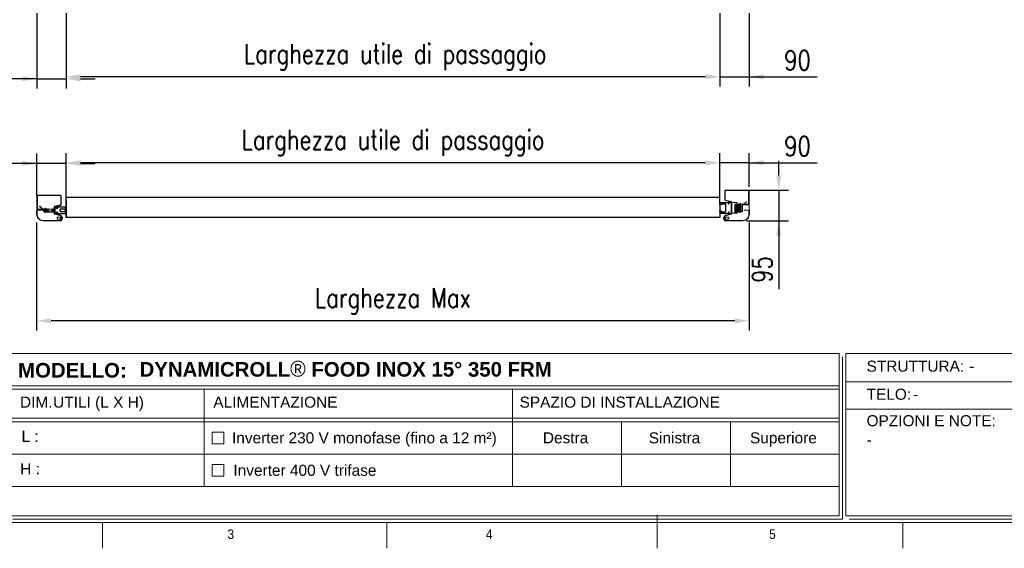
# Model space of a CAD drawing. Header units: millimetres. Extents: x 106533 to 120455, y 95328 to 100331.
# Tile 2 of 8: x 108084 to 111121, y 95528 to 97157. Entities that reach past the tile are written whole.
import ezdxf

# ---------------------------------------------------------------- set-up
doc = ezdxf.new("R2010")
doc.units = ezdxf.units.MM
doc.layers.add('Disegno', color=1, linetype='Continuous')
doc.layers.add('FORMAT', color=7, linetype='Continuous')
doc.styles.add('NYIP', font='romans.shx', dxfattribs={"width": 0.8})
doc.styles.add('SLDTEXTSTYLE0', font='GOTHIC.TTF', dxfattribs={"width": 0.913})
doc.styles.get("Standard").update_dxf_attribs({"font": 'arial.ttf'})
doc.dimstyles.new('STANDARD35', dxfattribs={"dimscale": 35, "dimtxt": 2, "dimasz": 1.5, "dimexe": 1, "dimexo": 1, "dimgap": 0.7, "dimtad": 1, "dimdec": 0, "dimdsep": 46, "dimtxsty": 'NYIP', "dimcen": 0, "dimclrd": 1, "dimclre": 1, "dimclrt": 2, "dimadec": 0, "dimazin": 0, "dimtfac": 1, "dimtdec": 0, "dimtix": 1, "dimtmove": 0, "dimatfit": 3, "dimfxl": 0, "dimtvp": 1, "dimtolj": 1, "dimtzin": 0, "dimarcsym": 0})

# ---------------------------------------------------------------- blocks, each defined once
blk = doc.blocks.new('A$C7C9C4F3F')
at = {"layer": 'FORMAT', "color": 7, "lineweight": 5}
for p, q in [((8295, 0), (8295, 258.3)), ((199.3, 199.3), (16199.3, 199.3)), ((4017.9, 199.3), (4017.9, 0)), ((6210.3, 0), (6210.3, 199.3)), ((10188.3, 0), (10188.3, 199.3))]:
    blk.add_line(p, q, dxfattribs=at)
at = {"color": 7, "lineweight": 5, "char_height": 73.8, "attachment_point": 1, "style": 'SLDTEXTSTYLE0'}
for s, insert in [('3', (4981.2, 145.3)), ('4', (6974.3, 145.3))]:
    blk.add_mtext(s, dxfattribs=dict(at, insert=insert))
at = {"layer": 'FORMAT', "color": 7, "lineweight": 5, "insert": (9158.6, 145.3), "char_height": 73.8, "attachment_point": 1, "style": 'SLDTEXTSTYLE0'}
blk.add_mtext('5', dxfattribs=at)
blk = doc.blocks.new('*D299')
at = {"color": 7, "lineweight": -2}
for p, q in [((110244, 97176.8), (110244, 96950.8)), ((110334, 97176.8), (110334, 96950.8)), ((110199, 96980.8), (110154, 96980.8)), ((110244, 96980.8), (110334, 96980.8)), ((110334, 96980.8), (110543.7, 96980.8)), ((110379, 96980.8), (110424, 96980.8))]:
    blk.add_line(p, q, dxfattribs=at)
at = {"color": 7}
for points in [[(110199, 96973.3), (110199, 96988.3), (110244, 96980.8)], [(110379, 96988.3), (110379, 96973.3), (110334, 96980.8)]]:
    blk.add_solid(points, dxfattribs=at)
at = {"layer": 'Defpoints', "color": 0}
for p in [(110244, 97206.8), (110334, 97206.8), (110334, 96980.8)]:
    blk.add_point(p, dxfattribs=at)
at = {"color": 7, "lineweight": 0, "insert": (110483.8, 97031.8), "char_height": 60, "attachment_point": 5, "style": 'NYIP'}
blk.add_mtext('\\A1;90', dxfattribs=at)
blk = doc.blocks.new('*D300')
at = {"color": 7, "lineweight": -2}
for p, q in [((108137, 97176.8), (108137, 96944.8)), ((108227, 97176.8), (108227, 96944.8)), ((108137, 96974.8), (107927.3, 96974.8)), ((108092, 96974.8), (108047, 96974.8)), ((108137, 96974.8), (108227, 96974.8)), ((108272, 96974.8), (108317, 96974.8))]:
    blk.add_line(p, q, dxfattribs=at)
at = {"color": 7}
for points in [[(108092, 96967.3), (108092, 96982.3), (108137, 96974.8)], [(108272, 96982.3), (108272, 96967.3), (108227, 96974.8)]]:
    blk.add_solid(points, dxfattribs=at)
at = {"layer": 'Defpoints', "color": 0}
for p in [(108137, 97206.8), (108227, 97206.8), (108227, 96974.8)]:
    blk.add_point(p, dxfattribs=at)
at = {"color": 7, "lineweight": 0, "insert": (107987.1, 97025.8), "char_height": 60, "attachment_point": 5, "style": 'NYIP'}
blk.add_mtext('\\A1;90', dxfattribs=at)
blk = doc.blocks.new('*D301')
at = {"color": 7, "lineweight": -2}
for p, q in [((108227, 97176.8), (108227, 96950.8)), ((110244, 97176.8), (110244, 96950.8)), ((110199, 96980.8), (108272, 96980.8))]:
    blk.add_line(p, q, dxfattribs=at)
at = {"color": 7}
for points in [[(108272, 96988.3), (108272, 96973.3), (108227, 96980.8)], [(110199, 96973.3), (110199, 96988.3), (110244, 96980.8)]]:
    blk.add_solid(points, dxfattribs=at)
at = {"layer": 'Defpoints', "color": 0}
for p in [(108227, 97206.8), (110244, 97206.8), (108227, 96980.8)]:
    blk.add_point(p, dxfattribs=at)
at = {"color": 7, "lineweight": 0, "insert": (109241.9, 97041.8), "char_height": 60, "attachment_point": 5, "style": 'NYIP'}
blk.add_mtext('\\A1;Larghezza utile di passaggio', dxfattribs=at)
blk = doc.blocks.new('*D307')
at = {"color": 7, "lineweight": -2}
for p, q in [((108227, 96601.5), (108227, 96746)), ((110244, 96617.7), (110244, 96746)), ((110199, 96716), (108272, 96716))]:
    blk.add_line(p, q, dxfattribs=at)
at = {"color": 7}
for points in [[(108272, 96723.5), (108272, 96708.5), (108227, 96716)], [(110199, 96708.5), (110199, 96723.5), (110244, 96716)]]:
    blk.add_solid(points, dxfattribs=at)
at = {"layer": 'Defpoints', "color": 0}
for p in [(108227, 96716), (108227, 96571.5), (110244, 96587.7)]:
    blk.add_point(p, dxfattribs=at)
at = {"color": 7, "lineweight": 0, "insert": (109235.5, 96777), "char_height": 60, "attachment_point": 5, "style": 'NYIP'}
blk.add_mtext('\\A1;Larghezza utile di passaggio', dxfattribs=at)
blk = doc.blocks.new('*D308')
at = {"color": 7, "lineweight": -2}
for p, q in [((110244, 96616.5), (110244, 96746)), ((110334, 96641.9), (110334, 96746)), ((110199, 96716), (110154, 96716)), ((110334, 96716), (110244, 96716)), ((110334, 96716), (110543.7, 96716)), ((110379, 96716), (110424, 96716))]:
    blk.add_line(p, q, dxfattribs=at)
at = {"color": 7}
for points in [[(110199, 96708.5), (110199, 96723.5), (110244, 96716)], [(110379, 96723.5), (110379, 96708.5), (110334, 96716)]]:
    blk.add_solid(points, dxfattribs=at)
at = {"layer": 'Defpoints', "color": 0}
for p in [(110244, 96716), (110334, 96611.9), (110244, 96586.5)]:
    blk.add_point(p, dxfattribs=at)
at = {"color": 7, "lineweight": 0, "insert": (110483.8, 96767), "char_height": 60, "attachment_point": 5, "style": 'NYIP'}
blk.add_mtext('\\A1;90', dxfattribs=at)
blk = doc.blocks.new('*D309')
at = {"color": 7, "lineweight": -2}
for p, q in [((110425.5, 96676.5), (110425.5, 96721.5)), ((110326.5, 96631.5), (110455.5, 96631.5)), ((110425.5, 96631.5), (110425.5, 96536.5)), ((110326.5, 96536.5), (110455.5, 96536.5)), ((110425.5, 96536.5), (110425.5, 96326.7)), ((110425.5, 96491.5), (110425.5, 96446.5))]:
    blk.add_line(p, q, dxfattribs=at)
at = {"color": 7}
for points in [[(110418, 96676.5), (110433, 96676.5), (110425.5, 96631.5)], [(110433, 96491.5), (110418, 96491.5), (110425.5, 96536.5)]]:
    blk.add_solid(points, dxfattribs=at)
at = {"layer": 'Defpoints', "color": 0}
for p in [(110296.5, 96631.5), (110296.5, 96536.5), (110425.5, 96536.5)]:
    blk.add_point(p, dxfattribs=at)
at = {"color": 7, "lineweight": 0, "insert": (110374.5, 96386.6), "char_height": 60, "attachment_point": 5, "rotation": 90, "style": 'NYIP'}
blk.add_mtext('\\A1;95', dxfattribs=at)
blk = doc.blocks.new('*D310')
at = {"color": 7, "lineweight": -2}
for p, q in [((108137, 96613.4), (108137, 96744)), ((108227, 96601.5), (108227, 96744)), ((108137, 96714), (107915.8, 96714)), ((108092, 96714), (108047, 96714)), ((108227, 96714), (108137, 96714)), ((108272, 96714), (108317, 96714))]:
    blk.add_line(p, q, dxfattribs=at)
at = {"color": 7}
for points in [[(108092, 96706.5), (108092, 96721.5), (108137, 96714)], [(108272, 96721.5), (108272, 96706.5), (108227, 96714)]]:
    blk.add_solid(points, dxfattribs=at)
at = {"layer": 'Defpoints', "color": 0}
for p in [(108137, 96714), (108137, 96583.4), (108227, 96571.5)]:
    blk.add_point(p, dxfattribs=at)
at = {"color": 7, "lineweight": 0, "insert": (107975.7, 96765), "char_height": 60, "attachment_point": 5, "style": 'NYIP'}
blk.add_mtext('\\A1;90', dxfattribs=at)
blk = doc.blocks.new('*D311')
at = {"color": 7, "lineweight": -2}
for p, q in [((108136.2, 96531.7), (108136.2, 96198.7)), ((110334.6, 96531.7), (110334.6, 96198.7)), ((110289.6, 96228.7), (108181.2, 96228.7))]:
    blk.add_line(p, q, dxfattribs=at)
at = {"color": 7}
for points in [[(108181.2, 96236.2), (108181.2, 96221.2), (108136.2, 96228.7)], [(110289.6, 96221.2), (110289.6, 96236.2), (110334.6, 96228.7)]]:
    blk.add_solid(points, dxfattribs=at)
at = {"layer": 'Defpoints', "color": 0}
for p in [(108136.2, 96561.7), (110334.6, 96561.7), (108136.2, 96228.7)]:
    blk.add_point(p, dxfattribs=at)
at = {"color": 7, "lineweight": 0, "insert": (109235.4, 96289.7), "char_height": 60, "attachment_point": 5, "style": 'NYIP'}
blk.add_mtext('\\A1;Larghezza Max', dxfattribs=at)

msp = doc.modelspace()

# ---------------------------------------------------------------- linework, layer by layer
for p, q in [((110244, 96608.6), (108227, 96608.6)), ((108227, 96546.9), (108227, 96602.5)), ((108227, 96602.5), (108227, 96546.9)), ((110244, 96586.5), (110244, 96617.5)), ((110244, 96589), (110244, 96546.9)), ((110244, 96546.9), (108227, 96546.9))]:
    msp.add_line(p, q)
at = {"lineweight": 5}
for p, q in [((110313.1, 96128.3), (107753.8, 96128.3)), ((108052.7, 96128.3), (110611.9, 96128.3)), ((110611.9, 96128.3), (110611.9, 95628.3)), ((110622.2, 96117.9), (110622.2, 95617.9)), ((110632.5, 96128.3), (113191.8, 96128.3)), ((110632.5, 96128.3), (110632.5, 95628.3)), ((108052.7, 96028.9), (110611.9, 96028.9)), ((108052.7, 96017.9), (110611.9, 96017.9)), ((108652.9, 96017.9), (108652.9, 95717.9)), ((109604.6, 96017.9), (109604.6, 95717.9)), ((110634.5, 96040.7), (112222.7, 96040.7)), ((110634.5, 95956.8), (112222.7, 95956.8)), ((108052.7, 95928.9), (110611.9, 95928.9)), ((108052.7, 95917.9), (110611.9, 95917.9)), ((109940.6, 95917.9), (109940.6, 95717.9)), ((110276.6, 95917.9), (110276.6, 95717.9)), ((108678, 95885.9), (108714, 95885.9)), ((108678, 95849.9), (108678, 95885.9)), ((108714, 95885.9), (108714, 95849.9)), ((108714, 95849.9), (108678, 95849.9)), ((108052.7, 95817.9), (110611.9, 95817.9)), ((108678, 95785.9), (108714, 95785.9)), ((108678, 95749.9), (108678, 95785.9)), ((108714, 95785.9), (108714, 95749.9)), ((108714, 95749.9), (108678, 95749.9)), ((108052.7, 95717.9), (110611.9, 95717.9)), ((108052.7, 95628.3), (110611.9, 95628.3)), ((108063, 95617.9), (110622.2, 95617.9)), ((110622.2, 95617.9), (109402.6, 95617.9)), ((109412.9, 95617.9), (110622.2, 95617.9)), ((110632.5, 95628.3), (113191.8, 95628.3)), ((110642.8, 95617.9), (113202.1, 95617.9))]:
    msp.add_line(p, q, dxfattribs=at)
at = {"layer": 'Disegno', "color": 7, "linetype": 'Continuous', "lineweight": 15}
for p, q in [((110259, 96629), (110259, 96602)), ((110260.5, 96629), (110260.5, 96602)), ((110331.5, 96631.5), (110261.5, 96631.5)), ((110331.5, 96630), (110261.5, 96630)), ((110332.5, 96589), (110332.5, 96629)), ((110334, 96589), (110334, 96629)), ((108137, 96574), (108137, 96614)), ((108138.5, 96574), (108138.5, 96614)), ((108139.5, 96616.5), (108209.5, 96616.5)), ((108139.5, 96615), (108209.5, 96615)), ((108210.5, 96614), (108210.5, 96587)), ((108212, 96614), (108212, 96587)), ((110260.8, 96599.6), (110278.2, 96595.3)), ((110261.2, 96601), (110278.6, 96596.7)), ((110279, 96594.3), (110279, 96559.6)), ((110280.5, 96594.3), (110280.5, 96559.6)), ((110297.1, 96593.5), (110280.5, 96593.5)), ((110297.1, 96593.5), (110297.1, 96560.4)), ((110307, 96590.7), (110307, 96563.2)), ((110308.9, 96588.6), (110308.1, 96590.9)), ((110308.1, 96590.9), (110308.1, 96563)), ((110308.8, 96588.5), (110313.4, 96588.5)), ((110313.4, 96588.5), (110313.8, 96586.5)), ((110313.8, 96588.5), (110313.4, 96588.5)), ((110313.8, 96586.5), (110313.8, 96588.5)), ((110316.9, 96588.2), (110325.9, 96595.8)), ((110325.9, 96595.8), (110325.1, 96596.7)), ((110334.8, 96556.7), (110334, 96589)), ((108136.2, 96556.7), (108136.2, 96569.3)), ((108137.4, 96556.7), (108137.4, 96569.3)), ((108138.4, 96571.5), (108153.4, 96571.5)), ((108138.4, 96570.3), (108153.4, 96570.3)), ((108152, 96573), (108139.5, 96573)), ((108152, 96571.5), (108139.5, 96571.5)), ((108145.1, 96580.8), (108145.8, 96581.7)), ((108154.1, 96573.2), (108145.1, 96580.8)), ((108154.8, 96574.1), (108145.8, 96581.7)), ((108152, 96571.5), (108152, 96573)), ((108157.5, 96573.5), (108157.1, 96571.5)), ((108157.1, 96573.5), (108157.5, 96573.5)), ((108157.1, 96571.5), (108157.1, 96573.5)), ((108157.1, 96567.5), (108157.1, 96571.5)), ((108157.5, 96569.5), (108157.1, 96567.5)), ((108157.1, 96565.4), (108157.1, 96567.5)), ((108157.5, 96565.4), (108157.1, 96565.4)), ((108162.1, 96573.5), (108157.5, 96573.5)), ((108162.1, 96569.5), (108157.5, 96569.5)), ((108162.1, 96565.4), (108157.5, 96565.4)), ((108172.3, 96572.5), (108159.3, 96572.5)), ((108161.6, 96566.5), (108159.6, 96566.5)), ((108160.3, 96572.5), (108162.3, 96572.5)), ((108162, 96573.6), (108162.9, 96575.9)), ((108162.9, 96563), (108162, 96565.3)), ((108162.2, 96569.5), (108162.1, 96569.5)), ((108162.1, 96565.4), (108162.2, 96565.4)), ((108164.6, 96566.5), (108162.6, 96566.5)), ((108162.9, 96575.9), (108162.9, 96563)), ((108163.3, 96572.5), (108165.3, 96572.5)), ((108163.9, 96575.7), (108163.9, 96563.2)), ((108163.9, 96572.5), (108165.3, 96572.5)), ((108164.6, 96566.5), (108163.9, 96566.5)), ((108167.6, 96566.5), (108165.6, 96566.5)), ((108167.6, 96566.5), (108165.6, 96566.5)), ((108166.3, 96572.5), (108168.3, 96572.5)), ((108166.3, 96572.5), (108183.4, 96572.5)), ((108170.6, 96566.5), (108168.6, 96566.5)), ((108169.3, 96572.5), (108171.3, 96572.5)), ((108173.6, 96566.5), (108171.6, 96566.5)), ((108185.6, 96566.5), (108183.6, 96566.5)), ((108184.4, 96572.5), (108186.3, 96572.5)), ((108187.1, 96566.5), (108186.6, 96566.5)), ((108187.1, 96572.5), (108187.1, 96569.5)), ((108187.1, 96569.5), (108187.1, 96566.5)), ((108187.4, 96567), (108187.1, 96566.5)), ((108187.3, 96572.1), (108187.4, 96571.9)), ((108187.4, 96571.9), (108187.8, 96572.5)), ((108187.4, 96571.9), (108187.4, 96569.5)), ((108187.4, 96569.5), (108187.4, 96567)), ((108187.8, 96566.5), (108187.4, 96567)), ((108187.8, 96572.5), (108188.1, 96572.5)), ((108187.8, 96572.5), (108187.8, 96569.5)), ((108187.8, 96569.5), (108187.8, 96566.5)), ((108188.1, 96566.5), (108187.8, 96566.5)), ((108188.1, 96572.5), (108188.4, 96571.9)), ((108188.1, 96572.5), (108188.1, 96569.5)), ((108188.1, 96569.5), (108188.1, 96566.5)), ((108188.4, 96567), (108188.1, 96566.5)), ((108188.2, 96572.2), (108188.7, 96572.2)), ((108188.4, 96571.9), (108188.8, 96572.5)), ((108188.4, 96571.9), (108188.4, 96569.5)), ((108188.4, 96569.5), (108188.4, 96567)), ((108188.7, 96566.7), (108188.4, 96567)), ((108188.6, 96566.8), (108188.6, 96566.4)), ((108188.8, 96578.5), (108190.5, 96578.5)), ((108188.8, 96578.5), (108188.8, 96560.4)), ((108188.8, 96572.5), (108188.8, 96572.5)), ((108188.8, 96572.5), (108188.8, 96569.5)), ((108188.8, 96566.5), (108188.8, 96566.5)), ((108190.5, 96560.4), (108188.8, 96560.4)), ((108190.5, 96579.3), (108190.5, 96559.6)), ((108192, 96579.3), (108192, 96559.6)), ((108209.7, 96586), (108192.4, 96581.7)), ((108210.1, 96584.6), (108192.7, 96580.3)), ((108192.7, 96558.6), (108210.1, 96554.3)), ((110278.2, 96558.6), (110260.8, 96554.3)), ((110280.5, 96560.4), (110297.1, 96560.4)), ((110303.3, 96566.5), (110290.3, 96566.5)), ((110292.6, 96587.5), (110290.6, 96587.5)), ((110291.3, 96566.5), (110293.3, 96566.5)), ((110295.6, 96587.5), (110293.6, 96587.5)), ((110294.3, 96566.5), (110296.3, 96566.5)), ((110298.6, 96587.5), (110296.6, 96587.5)), ((110297.5, 96586.9), (110297.1, 96587.5)), ((110297.1, 96587.5), (110297.1, 96587.5)), ((110297.1, 96587.5), (110297.1, 96569.5)), ((110297.1, 96566.5), (110297.1, 96566.5)), ((110297.7, 96587.2), (110297.3, 96587.2)), ((110297.3, 96566.7), (110297.5, 96567)), ((110297.3, 96566.8), (110297.3, 96566.4)), ((110297.3, 96566.5), (110299.3, 96566.5)), ((110297.9, 96587.5), (110297.5, 96586.9)), ((110297.5, 96586.9), (110297.5, 96569.5)), ((110297.5, 96569.5), (110297.5, 96567)), ((110297.5, 96567), (110297.9, 96566.5)), ((110298.1, 96587.5), (110297.9, 96587.5)), ((110297.9, 96587.5), (110297.9, 96569.5)), ((110297.9, 96569.5), (110297.9, 96566.5)), ((110297.9, 96566.5), (110298.1, 96566.5)), ((110298.5, 96586.9), (110298.1, 96587.5)), ((110298.1, 96587.5), (110298.1, 96569.5)), ((110298.1, 96569.5), (110298.1, 96566.5)), ((110298.1, 96566.5), (110298.5, 96567)), ((110298.6, 96587.1), (110298.5, 96586.9)), ((110298.5, 96586.9), (110298.5, 96569.5)), ((110298.5, 96569.5), (110298.5, 96567)), ((110298.5, 96567), (110298.9, 96566.5)), ((110298.9, 96587.5), (110298.9, 96569.5)), ((110298.9, 96569.5), (110298.9, 96566.5)), ((110298.9, 96566.5), (110299.3, 96566.5)), ((110301.6, 96587.5), (110299.6, 96587.5)), ((110301.6, 96587.5), (110299.6, 96587.5)), ((110300.3, 96566.5), (110302.3, 96566.5)), ((110300.3, 96566.5), (110302.3, 96566.5)), ((110304.6, 96587.5), (110302.6, 96587.5)), ((110304.6, 96587.5), (110302.6, 96587.5)), ((110303.3, 96566.5), (110305.3, 96566.5)), ((110307, 96587.5), (110305.6, 96587.5)), ((110306.4, 96566.5), (110307, 96566.5)), ((110308.1, 96563), (110308.9, 96565.3)), ((110308.7, 96569.5), (110308.8, 96569.5)), ((110308.8, 96565.4), (110308.7, 96565.4)), ((110308.8, 96569.5), (110313.4, 96569.5)), ((110308.8, 96565.4), (110313.4, 96565.4)), ((110313.4, 96569.5), (110313.8, 96567.5)), ((110313.4, 96565.4), (110313.8, 96565.4)), ((110313.8, 96567.5), (110313.8, 96586.5)), ((110313.8, 96565.4), (110313.8, 96567.5)), ((110332.6, 96586.5), (110317.5, 96586.5)), ((110332.6, 96570.3), (110317.5, 96570.3)), ((110319, 96586.5), (110319, 96588)), ((110319, 96588), (110331.5, 96588)), ((110319, 96586.5), (110331.5, 96586.5)), ((110333.6, 96556.7), (110333.6, 96569.3)), ((108138.7, 96547), (108136.2, 96556.2)), ((108139.9, 96547.3), (108137.4, 96556.5)), ((108145.8, 96539.6), (108139.3, 96546)), ((108146.6, 96540.4), (108140.1, 96546.9)), ((108155.9, 96536.5), (108146.7, 96539)), ((108156.2, 96537.7), (108147.1, 96540.1)), ((108211, 96537.7), (108156.5, 96537.7)), ((108211, 96536.5), (108156.5, 96536.5)), ((108192.4, 96557.2), (108209.7, 96552.8)), ((108199.5, 96548.4), (108199.5, 96542.2)), ((108199.7, 96548.6), (108210.5, 96548.6)), ((108199.7, 96542), (108199.7, 96548.6)), ((108210.5, 96542), (108199.7, 96542)), ((108210.5, 96551.9), (108210.5, 96539.5)), ((108210.5, 96539.5), (108212, 96539.5)), ((108212, 96551.9), (108213.2, 96551.9)), ((108212, 96551.9), (108212, 96538.7)), ((108213.2, 96551.9), (108213.2, 96538.7)), ((108213.2, 96549.7), (108213.5, 96549.7)), ((108213.5, 96540.8), (108213.2, 96540.8)), ((108213.5, 96540.8), (108213.5, 96549.7)), ((108215.7, 96543), (108215.7, 96547.5)), ((110255.2, 96543), (110255.2, 96547.5)), ((110257.8, 96549.7), (110257.4, 96549.7)), ((110257.4, 96540.8), (110257.4, 96549.7)), ((110257.4, 96540.8), (110257.8, 96540.8)), ((110259, 96551.9), (110257.8, 96551.9)), ((110257.8, 96551.9), (110257.8, 96538.7)), ((110259, 96551.9), (110259, 96538.7)), ((110260.5, 96539.5), (110259, 96539.5)), ((110260, 96537.7), (110314.5, 96537.7)), ((110260, 96536.5), (110314.5, 96536.5)), ((110260.5, 96551.9), (110260.5, 96539.5)), ((110271.2, 96548.6), (110260.5, 96548.6)), ((110260.5, 96542), (110271.2, 96542)), ((110278.6, 96557.2), (110261.2, 96552.8)), ((110271.2, 96542), (110271.2, 96548.6)), ((110271.4, 96548.4), (110271.4, 96542.2)), ((110314.7, 96537.7), (110323.9, 96540.1)), ((110315, 96536.5), (110324.2, 96539)), ((110324.3, 96540.4), (110330.8, 96546.9)), ((110325.2, 96539.6), (110331.7, 96546)), ((110331.1, 96547.3), (110333.5, 96556.5)), ((110332.2, 96547), (110334.7, 96556.2))]:
    msp.add_line(p, q, dxfattribs=at)
at = {"layer": 'Disegno', "color": 7}
for p, q in [((110244, 96586.5), (110244, 96589)), ((110249.1, 96588.8), (110248.1, 96586.5)), ((110249, 96594), (110269.3, 96594)), ((110260.6, 96588.8), (110249.1, 96588.8)), ((110270.3, 96593), (110270.3, 96590.8)), ((110273, 96590.8), (110273, 96594)), ((110274, 96595), (110278, 96595)), ((110279, 96594), (110279, 96560)), ((108192, 96579), (108192, 96560)), ((108197, 96580), (108193, 96580)), ((108193, 96559), (108197, 96559)), ((108198, 96575.8), (108198, 96579)), ((108198, 96560), (108198, 96563.1)), ((108200.7, 96578), (108200.7, 96575.8)), ((108200.7, 96563.1), (108200.7, 96561)), ((108222, 96579), (108201.7, 96579)), ((108201.7, 96560), (108222, 96560)), ((108208.4, 96567.1), (108208.4, 96571.8)), ((108210.4, 96573.8), (108221.9, 96573.8)), ((108221.9, 96565.1), (108210.4, 96565.1)), ((108221.9, 96573.8), (108222.9, 96571.5)), ((108222.9, 96567.5), (108221.9, 96565.1)), ((108222.9, 96571.5), (108227, 96571.5)), ((108227, 96567.5), (108222.9, 96567.5)), ((108227, 96571.5), (108227, 96574)), ((108227, 96565), (108227, 96567.5)), ((110248.1, 96586.5), (110244, 96586.5)), ((110244, 96567.5), (110248.1, 96567.5)), ((110244, 96565), (110244, 96567.5)), ((110248.1, 96567.5), (110249.1, 96565.1)), ((110269.3, 96560), (110249, 96560)), ((110249.1, 96565.1), (110260.6, 96565.1)), ((110262.6, 96567.1), (110262.6, 96586.8)), ((110270.3, 96563.1), (110270.3, 96561)), ((110273, 96560), (110273, 96563.1)), ((110278, 96559), (110274, 96559))]:
    msp.add_line(p, q, dxfattribs=at)
at = {"layer": 'Disegno', "color": 7, "linetype": 'Continuous', "lineweight": 15, "flags": 128}
for points in [[(110291.6, 96564.5), (110291.6, 96564.5), (110291.5, 96564.9), (110291.4, 96565.5), (110291.3, 96566.5), (110291.2, 96567.7), (110291, 96569.1), (110290.9, 96570.4), (110290.7, 96586.5), (110290.6, 96587.5), (110290.4, 96588.1), (110290.2, 96588.5), (110290, 96588.6), (110289.8, 96588.6), (110289.7, 96588.6), (110304.5, 96588.6), (110304.3, 96588.3), (110304.1, 96587.5)], [(110294.6, 96564.5), (110294.6, 96564.5), (110294.6, 96564.6), (110294.5, 96564.9), (110294.4, 96565.7), (110294.3, 96566.7), (110294.2, 96567.8), (110294, 96569.1), (110293.9, 96570.4), (110293.8, 96586.4), (110293.6, 96587.3), (110293.5, 96587.9), (110293.1, 96588.6), (110292.9, 96588.6), (110292.6, 96588.6), (110292.2, 96588.1), (110292.1, 96587.5)], [(110297.6, 96564.5), (110297.6, 96564.5), (110297.6, 96564.8), (110297.5, 96565.5), (110297.3, 96566.5), (110297.2, 96567.8), (110297, 96569.1), (110296.9, 96570.4), (110296.8, 96586.5), (110296.6, 96587.3), (110296.5, 96587.9), (110296.4, 96588.3), (110296.2, 96588.5), (110295.9, 96588.6), (110295.7, 96588.6), (110295.5, 96588.5), (110295.3, 96588.3), (110295.1, 96587.5)], [(110300.6, 96564.6), (110300.6, 96564.6), (110300.6, 96564.7), (110300.5, 96565.1), (110300.4, 96565.8), (110300.3, 96566.7), (110300.1, 96567.8), (110300, 96569.1), (110299.9, 96570.3), (110299.7, 96586.5), (110299.6, 96587.4), (110299.4, 96588.1), (110299.2, 96588.4), (110299.1, 96588.6), (110298.9, 96588.6), (110298.6, 96588.6), (110298.4, 96588.5), (110298.2, 96588.1), (110298, 96587.6), (110298, 96587.4)], [(110300.6, 96564.5), (110300.6, 96564.5), (110300.6, 96564.6), (110300.6, 96564.8), (110300.5, 96565.3), (110300.4, 96566.1), (110300.3, 96567.1), (110300.1, 96568.3), (110300, 96569.6), (110299.8, 96570.8), (110299.7, 96586.9), (110299.6, 96587.7), (110299.2, 96588.5), (110299, 96588.6), (110298.7, 96588.6), (110298.5, 96588.5), (110298.3, 96588.3), (110298.1, 96587.5)], [(110303.6, 96564.5), (110303.6, 96564.5), (110303.5, 96564.8), (110303.4, 96565.7), (110303.3, 96566.7), (110303.1, 96568), (110303, 96569.3), (110302.8, 96570.5), (110302.7, 96586.5), (110302.5, 96587.9), (110302.2, 96588.4), (110302, 96588.6), (110301.7, 96588.6), (110301.3, 96588.4), (110301.2, 96588), (110301, 96587.5)], [(110303.7, 96564.5), (110303.6, 96564.6), (110303.5, 96565.1), (110303.4, 96566.1), (110303.3, 96567.2), (110303.1, 96568.6), (110303, 96569.9), (110302.8, 96571), (110302.7, 96586.9), (110302.6, 96587.6), (110302.5, 96588.1), (110302.1, 96588.6), (110301.8, 96588.6), (110301.5, 96588.5), (110301.3, 96588.2), (110301.1, 96587.5)], [(110306.7, 96564.5), (110306.7, 96564.5), (110306.6, 96564.6), (110306.5, 96565.1), (110306.4, 96565.9), (110306.3, 96566.9), (110306.2, 96568.2), (110306, 96569.6), (110305.9, 96570.9), (110305.7, 96587), (110305.6, 96587.8), (110305.4, 96588.3), (110305.1, 96588.6), (110304.9, 96588.6), (110304.8, 96588.6), (110304.5, 96588.5), (110304.1, 96587.6), (110304.1, 96587.5)], [(110308.7, 96588.5), (110308.7, 96588.5), (110308.9, 96588.5), (110308.8, 96588.5)], [(110308.8, 96588.5), (110309, 96586.5), (110308.8, 96569.5)], [(108157.1, 96571.5), (108157.1, 96571.3), (108157.5, 96569.5)], [(108157.1, 96567.5), (108157.1, 96567.3), (108157.5, 96565.4)], [(108173.3, 96564.5), (108173.3, 96564.5), (108173.3, 96564.8), (108173.5, 96565.5), (108173.6, 96566.5), (108173.8, 96567.8), (108173.9, 96569.1), (108159, 96570.4), (108159.2, 96571.5), (108159.3, 96572.3), (108159.4, 96572.9), (108159.6, 96573.3), (108159.7, 96573.5), (108160, 96573.6), (108160.2, 96573.6), (108160.4, 96573.5), (108160.6, 96573.3), (108160.8, 96572.5)], [(108160.4, 96572.8), (108160.4, 96572.8), (108160.3, 96572.5), (108160.2, 96571.7), (108160.1, 96570.7), (108159.9, 96569.4), (108159.8, 96568.1), (108159.6, 96566.9), (108159.5, 96565.9), (108159.4, 96565), (108159.1, 96563.9), (108173.9, 96563.7), (108173.5, 96563.6), (108173.3, 96563.7), (108173.1, 96563.9), (108172.8, 96564.8), (108172.7, 96565.6), (108172.6, 96566.5)], [(108163.4, 96572.8), (108163.4, 96572.8), (108163.3, 96572.5), (108163.2, 96571.9), (108163.1, 96571), (108163, 96569.8), (108162.8, 96568.4), (108162.7, 96567.1), (108162.5, 96565.9), (108162.4, 96564.9), (108162.2, 96564.2), (108162, 96563.8), (108161.8, 96563.7), (108161.7, 96563.6), (108161.5, 96563.6), (108161.4, 96563.7), (108161.1, 96563.9), (108160.9, 96564.3), (108160.8, 96565), (108160.6, 96566.1), (108160.6, 96566.5)], [(108161.3, 96564.5), (108161.3, 96564.5), (108161.3, 96564.6), (108161.4, 96564.9), (108161.5, 96565.7), (108161.6, 96566.7), (108161.7, 96567.8), (108161.9, 96569.1), (108162, 96570.4), (108162.2, 96571.4), (108162.3, 96572.3), (108162.4, 96572.9), (108162.8, 96573.6), (108163, 96573.6), (108163.3, 96573.6), (108163.7, 96573.1), (108163.8, 96572.5)], [(108162.1, 96573.5), (108161.9, 96571.5), (108162.1, 96569.5)], [(108162.1, 96569.5), (108161.9, 96567.5), (108162.1, 96565.4)], [(108162.2, 96573.5), (108162.2, 96573.5), (108162.1, 96573.5), (108162.1, 96573.5)], [(108166.4, 96572.8), (108166.4, 96572.7), (108166.3, 96572.4), (108166.2, 96571.7), (108166.1, 96570.8), (108166, 96569.7), (108165.8, 96568.4), (108165.7, 96567.1), (108165.6, 96566), (108165.4, 96565.1), (108165.1, 96564), (108164.9, 96563.7), (108164.8, 96563.6), (108164.5, 96563.6), (108164.2, 96563.8), (108163.9, 96564.6), (108163.8, 96565.1), (108163.6, 96565.9), (108163.6, 96566.5)], [(108166.4, 96572.8), (108166.4, 96572.8), (108166.3, 96572.5), (108166.2, 96571.9), (108166.1, 96571.1), (108166, 96570), (108165.8, 96568.7), (108165.7, 96567.4), (108165.6, 96566.3), (108165.4, 96565.3), (108165.3, 96564.6), (108165, 96563.8), (108164.8, 96563.7), (108164.6, 96563.6), (108164.3, 96563.7), (108164.1, 96563.9), (108163.9, 96564.4)], [(108164.3, 96564.5), (108164.3, 96564.5), (108164.3, 96564.6), (108164.4, 96565.1), (108164.5, 96565.9), (108164.6, 96566.9), (108164.8, 96568.2), (108164.9, 96569.6), (108165.1, 96570.9), (108165.2, 96572), (108165.4, 96572.8), (108165.6, 96573.3), (108165.9, 96573.6), (108166, 96573.6), (108166.2, 96573.6), (108166.5, 96573.5), (108166.8, 96572.6), (108166.8, 96572.5)], [(108164.3, 96564.5), (108164.3, 96564.5), (108164.4, 96564.9), (108164.5, 96565.5), (108164.6, 96566.5), (108164.7, 96567.7), (108164.9, 96569.1), (108165, 96570.4), (108165.2, 96571.5), (108165.3, 96572.5), (108165.5, 96573.1), (108165.8, 96573.5), (108165.9, 96573.6), (108166.1, 96573.6), (108166.2, 96573.6), (108166.4, 96573.6), (108166.6, 96573.3), (108166.8, 96572.5)], [(108184.4, 96572.7), (108184.4, 96572.6), (108184.3, 96572), (108184.1, 96571), (108184, 96569.8), (108183.8, 96568.4), (108183.7, 96567.1), (108183.6, 96566), (108183.4, 96565.1), (108183.2, 96564.1), (108183, 96563.8), (108182.8, 96563.7), (108167.5, 96563.6), (108167.3, 96563.7), (108167, 96564.3), (108166.8, 96564.9), (108166.7, 96565.9), (108166.6, 96566.5)], [(108169.4, 96572.7), (108169.4, 96572.7), (108169.3, 96572.2), (108169.1, 96571.3), (108169, 96570.1), (108168.8, 96568.8), (108168.7, 96567.4), (108168.6, 96566.3), (108168.4, 96565.3), (108168.3, 96564.6), (108168.2, 96564.2), (108167.9, 96563.7), (108167.6, 96563.6), (108167.4, 96563.7), (108167.1, 96563.9), (108166.8, 96564.7), (108166.7, 96565.6), (108166.6, 96566.5)], [(108167.3, 96564.5), (108167.3, 96564.6), (108167.4, 96565.1), (108167.5, 96566.1), (108167.7, 96567.2), (108167.8, 96568.6), (108168, 96569.9), (108168.1, 96571), (108168.2, 96571.9), (108168.3, 96572.6), (108168.5, 96573.1), (108168.8, 96573.6), (108169.2, 96573.6), (108169.4, 96573.5), (108169.6, 96573.2), (108169.8, 96572.5)], [(108167.3, 96564.5), (108167.3, 96564.5), (108167.4, 96564.8), (108167.5, 96565.7), (108167.6, 96566.7), (108182.8, 96568), (108182.9, 96569.3), (108183.1, 96570.5), (108183.2, 96571.5), (108183.4, 96572.9), (108183.7, 96573.4), (108183.9, 96573.6), (108184.2, 96573.6), (108184.6, 96573.4), (108184.8, 96573), (108184.9, 96572.5)], [(108172.4, 96572.7), (108172.4, 96572.7), (108172.4, 96572.6), (108172.3, 96572.2), (108172.2, 96571.6), (108172.1, 96570.7), (108171.9, 96569.6), (108171.8, 96568.3), (108171.7, 96567.1), (108171.5, 96565.9), (108171.4, 96564.9), (108171.1, 96563.9), (108170.9, 96563.7), (108170.7, 96563.6), (108170.4, 96563.6), (108170.2, 96563.8), (108169.9, 96564.6), (108169.7, 96565.4), (108169.6, 96566.4), (108169.6, 96566.5)], [(108170.3, 96564.5), (108170.3, 96564.5), (108170.3, 96564.6), (108170.3, 96564.8), (108170.4, 96565.3), (108170.6, 96566.1), (108170.7, 96567.1), (108170.8, 96568.3), (108170.9, 96569.6), (108171.1, 96570.8), (108171.2, 96571.9), (108171.4, 96572.7), (108171.8, 96573.5), (108172, 96573.6), (108172.2, 96573.6), (108172.5, 96573.5), (108172.6, 96573.3), (108172.9, 96572.5)], [(108187.4, 96572.7), (108187.4, 96572.7), (108187.4, 96572.6), (108187.3, 96572.1), (108187.2, 96571.4), (108187.1, 96570.4), (108186.9, 96569.3), (108186.8, 96568), (108186.7, 96566.7), (108186.5, 96565.6), (108186.4, 96564.7), (108186.2, 96564.1), (108186, 96563.8), (108185.9, 96563.7), (108185.6, 96563.6), (108185.3, 96563.7), (108185.2, 96563.9), (108185, 96564.2), (108184.8, 96564.8), (108184.7, 96565.6), (108184.6, 96566.5)], [(108185.3, 96564.6), (108185.3, 96564.6), (108185.3, 96564.7), (108185.4, 96565.1), (108185.5, 96565.8), (108185.6, 96566.7), (108185.8, 96567.8), (108185.9, 96569.1), (108186.1, 96570.3), (108186.2, 96571.5), (108186.3, 96572.4), (108186.5, 96573.1), (108186.7, 96573.4), (108186.8, 96573.6), (108187, 96573.6), (108187.3, 96573.6), (108187.5, 96573.5), (108187.7, 96573.1), (108187.9, 96572.6), (108187.9, 96572.4)], [(108188.8, 96563.7), (108188.7, 96563.6), (108188.4, 96563.7), (108188.1, 96563.9), (108188, 96564.3), (108187.8, 96565), (108187.7, 96565.9), (108187.6, 96566.9), (108187.6, 96566.9)], [(110304.5, 96587.8), (110304.5, 96587.7), (110304.6, 96587.4), (110289.7, 96586.7), (110289.8, 96570.8), (110289.9, 96569.7), (110290.1, 96568.4), (110290.2, 96567.1), (110290.4, 96566), (110290.5, 96565.1), (110290.8, 96564), (110291, 96563.7), (110291.2, 96563.6), (110291.5, 96563.6), (110291.7, 96563.8), (110292, 96564.6), (110292.2, 96565.1), (110292.3, 96565.9), (110292.3, 96566.5)], [(110292.5, 96587.8), (110292.5, 96587.8), (110292.6, 96587.5), (110292.7, 96586.9), (110292.8, 96571), (110292.9, 96569.8), (110293.1, 96568.4), (110293.2, 96567.1), (110293.4, 96565.9), (110293.5, 96564.9), (110293.7, 96564.2), (110293.9, 96563.8), (110294.1, 96563.7), (110294.2, 96563.6), (110294.4, 96563.6), (110294.6, 96563.7), (110294.8, 96563.9), (110295, 96564.3), (110295.1, 96565), (110295.3, 96566.1), (110295.3, 96566.5)], [(110295.5, 96587.8), (110295.5, 96587.8), (110295.6, 96587.5), (110295.7, 96586.7), (110295.9, 96570.7), (110296, 96569.4), (110296.1, 96568.1), (110296.3, 96566.9), (110296.4, 96565.9), (110296.5, 96565), (110296.9, 96563.9), (110297.1, 96563.7), (110297.4, 96563.6), (110297.6, 96563.7), (110297.8, 96563.9), (110298.1, 96564.8), (110298.2, 96565.6), (110298.3, 96566.5)], [(110297.1, 96563.7), (110297.2, 96563.6), (110297.5, 96563.7), (110297.8, 96563.9), (110298, 96564.3), (110298.1, 96565), (110298.2, 96565.9), (110298.4, 96566.9), (110298.4, 96566.9)], [(110298.5, 96587.7), (110298.5, 96587.7), (110298.5, 96587.6), (110298.6, 96587.1), (110298.7, 96586.4), (110298.8, 96570.4), (110299, 96569.3), (110299.1, 96568), (110299.3, 96566.7), (110299.4, 96565.6), (110299.5, 96564.7), (110299.7, 96564.1), (110299.9, 96563.8), (110300.1, 96563.7), (110300.3, 96563.6), (110300.6, 96563.7), (110300.7, 96563.9), (110300.9, 96564.2), (110301.1, 96564.8), (110301.2, 96565.6), (110301.3, 96566.5)], [(110298.5, 96587.7), (110298.5, 96587.7), (110298.6, 96587.6), (110298.6, 96587.2), (110298.8, 96586.6), (110298.9, 96570.7), (110299, 96569.6), (110299.1, 96568.3), (110299.3, 96567.1), (110299.4, 96565.9), (110299.5, 96564.9), (110299.9, 96563.9), (110300, 96563.7), (110300.2, 96563.6), (110300.5, 96563.6), (110300.7, 96563.8), (110301.1, 96564.6), (110301.2, 96565.4), (110301.3, 96566.4), (110301.4, 96566.5)], [(110301.5, 96587.7), (110301.5, 96587.6), (110301.6, 96587), (110301.8, 96571), (110301.9, 96569.8), (110302.1, 96568.4), (110302.2, 96567.1), (110302.3, 96566), (110302.5, 96565.1), (110302.7, 96564.1), (110302.9, 96563.8), (110303.1, 96563.7), (110303.4, 96563.6), (110303.6, 96563.7), (110303.9, 96564.3), (110304.1, 96564.9), (110304.2, 96565.9), (110304.3, 96566.5)], [(110301.6, 96587.7), (110301.6, 96587.7), (110301.7, 96587.2), (110301.8, 96586.3), (110301.9, 96570.1), (110302.1, 96568.8), (110302.2, 96567.4), (110302.4, 96566.3), (110302.5, 96565.3), (110302.6, 96564.6), (110302.7, 96564.2), (110303, 96563.7), (110303.3, 96563.6), (110303.5, 96563.7), (110303.8, 96563.9), (110304.1, 96564.7), (110304.3, 96565.6), (110304.4, 96566.5)], [(110304.5, 96587.8), (110304.5, 96587.8), (110304.6, 96587.5), (110304.7, 96586.9), (110304.8, 96571.1), (110305, 96570), (110305.1, 96568.7), (110305.2, 96567.4), (110305.4, 96566.3), (110305.5, 96565.3), (110305.6, 96564.6), (110305.9, 96563.8), (110306.1, 96563.7), (110306.3, 96563.6), (110306.7, 96563.7), (110306.9, 96563.9), (110307, 96564.4)], [(110308.8, 96569.5), (110309, 96567.5), (110308.8, 96565.4)], [(110313.8, 96586.5), (110313.8, 96586.3), (110313.4, 96569.5)], [(110313.8, 96567.5), (110313.8, 96567.3), (110313.4, 96565.4)]]:
    msp.add_lwpolyline(points, dxfattribs=at)
at = {"layer": 'Disegno', "color": 7, "linetype": 'Continuous', "lineweight": 15}
for centre, radius, start, end in [((110261.5, 96629), 2.5, 90, 180), ((110261.5, 96629), 1, 90, 180), ((110331.5, 96629), 2.5, 0, 90), ((110331.5, 96629), 1, 0, 90), ((108139.5, 96614), 2.5, 90, 180), ((108139.5, 96614), 1, 90, 180), ((108209.5, 96614), 2.5, 0, 90), ((108209.5, 96614), 1, 0, 90), ((110261.5, 96602), 2.5, 180, 256), ((110261.5, 96602), 1, 180, 256), ((110278, 96594.3), 1, 0, 76), ((110278, 96594.3), 2.5, 0, 76), ((110307.5, 96590.7), 0.552, 20, 180), ((110230.2, 96579), 79.1, 353.0691, 6.9309), ((110308.8, 96588.6), 0.127, 202.8168, 269.1964), ((110317.5, 96587.5), 1, 130, 270), ((110331.5, 96589), 1, 270, 0), ((110331.5, 96589), 2.5, 270, 0), ((108138.4, 96569.3), 2.2, 90, 180), ((108139.5, 96574), 2.5, 180, 270), ((108138.4, 96569.3), 1, 90, 180), ((108139.5, 96574), 1, 180, 270), ((108153.4, 96572.5), 2.2, 270, 50), ((108153.4, 96572.5), 1, 270, 50), ((108161.9, 96565.3), 0.11, 8.4703, 72.6255), ((108171.6, 96571.5), 9.54, 167.628, 192.372), ((108171.6, 96567.4), 9.57, 167.6656, 192.3344), ((108162.1, 96573.6), 0.127, 270.8036, 337.1832), ((108162.1, 96565.3), 0.127, 22.8388, 89.1744), ((108163.4, 96575.7), 0.552, 0, 160), ((108163.4, 96563.2), 0.552, 200, 0), ((108157.8, 96570.6), 31.2, 348.9033, 356.0573), ((108193, 96579.3), 2.5, 104, 180), ((108193, 96559.6), 2.5, 180, 256), ((108193, 96579.3), 1, 104, 180), ((108193, 96559.6), 1, 180, 256), ((108209.5, 96587), 1, 284, 0), ((108209.5, 96587), 2.5, 284, 0), ((110278, 96559.6), 1, 284, 0), ((110278, 96559.6), 2.5, 284, 0), ((110328.2, 96570.6), 31.2, 183.9427, 191.0967), ((110307.5, 96563.2), 0.552, 180, 340), ((110299.3, 96567.4), 9.57, 347.6656, 12.3344), ((110308.8, 96565.3), 0.127, 90.8256, 157.1612), ((110309, 96565.3), 0.11, 107.3745, 171.5297), ((110332.6, 96569.3), 1, 0, 90), ((108138.4, 96556.7), 2.2, 180, 195), ((108138.4, 96556.7), 1, 180, 195), ((108140.8, 96547.6), 2.2, 195, 225), ((108140.8, 96547.6), 1, 195, 225), ((108147.3, 96541.1), 2.2, 225, 255), ((108147.3, 96541.1), 1, 225, 255), ((108156.5, 96538.7), 2.2, 255, 270), ((108156.5, 96538.7), 1, 255, 270), ((108199.7, 96548.4), 0.188, 90, 180), ((108199.7, 96542.2), 0.188, 180, 270), ((108209.5, 96551.9), 1, 0, 76), ((108209.5, 96551.9), 2.5, 0, 76), ((108211, 96538.7), 2.2, 270, 0), ((108211, 96538.7), 1, 270, 0), ((108211.3, 96545.3), 5, 26.5409, 63.3384), ((108211.3, 96545.3), 5, 296.6616, 333.4591), ((110259.6, 96545.3), 5, 116.6616, 153.4591), ((110259.6, 96545.3), 5, 206.5409, 243.3384), ((110260, 96538.7), 2.2, 180, 270), ((110261.5, 96551.9), 2.5, 104, 180), ((110260, 96538.7), 1, 180, 270), ((110261.5, 96551.9), 1, 104, 180), ((110271.2, 96548.4), 0.188, 0, 90), ((110271.2, 96542.2), 0.188, 270, 0), ((110314.5, 96538.7), 1, 270, 285), ((110314.5, 96538.7), 2.2, 270, 285), ((110323.6, 96541.1), 1, 285, 315), ((110323.6, 96541.1), 2.2, 285, 315), ((110330.1, 96547.6), 1, 315, 345), ((110330.1, 96547.6), 2.2, 315, 345), ((110332.6, 96556.7), 1, 345, 0), ((110332.6, 96556.7), 2.2, 345, 0)]:
    msp.add_arc(centre, radius, start, end, dxfattribs=at)
at = {"layer": 'Disegno', "color": 7}
for centre, radius, start, end in [((110249, 96589), 5, 90, 180), ((110260.6, 96586.8), 2, 0, 90), ((110269.3, 96593), 1, 0, 90), ((110271.6, 96590.8), 1.35, 180, 0), ((110274, 96594), 1, 90, 180), ((110278, 96594), 1, 0, 90), ((108193, 96579), 1, 90, 180), ((108193, 96560), 1, 180, 270), ((108197, 96579), 1, 0, 90), ((108197, 96560), 1, 270, 0), ((108199.3, 96575.8), 1.35, 180, 0), ((108199.3, 96563.1), 1.35, 0, 180), ((108201.7, 96578), 1, 90, 180), ((108201.7, 96561), 1, 180, 270), ((108210.4, 96571.8), 2, 90, 180), ((108210.4, 96567.1), 2, 180, 270), ((108222, 96574), 5, 0, 90), ((108222, 96565), 5, 270, 0), ((110249, 96565), 5, 180, 270), ((110260.6, 96567.1), 2, 270, 0), ((110269.3, 96561), 1, 270, 0), ((110271.6, 96563.1), 1.35, 0, 180), ((110274, 96560), 1, 180, 270), ((110278, 96560), 1, 270, 0)]:
    msp.add_arc(centre, radius, start, end, dxfattribs=at)

# ---------------------------------------------------------------- block references
at = {"xscale": 0.4, "yscale": 0.4, "zscale": 0.4}
msp.add_blockref('A$C7C9C4F3F', (106732.7, 95527.9), dxfattribs=at)

# ---------------------------------------------------------------- texts
at = {"lineweight": 5}
for s, insert, char_height, width, attachment_point in [('{\\fArial|b1|i0|c0|p34;DYNAMICROLL\\fCentury Gothic|b0|i0|c0|p34;\\H1.0833x;®\\fArial|b1|i0|c0|p34;\\H0.92311x; FOOD INOX 15° 350 FRM}', (108453.7, 96105.6), 45.0216, 2870.474, 1), ('{\\fArial|b0|i0|c0|p34;STRUTTURA:}', (110696.4, 96106.2), 34.043, 578.728, 1), ('{\\fArial|b1|i0|c0|p34;MODELLO:}', (108246.7, 96099), 45.022, 498.031, 2), ('{\\fArial|b0|i0|c0|p34;-}', (111012.6, 96106.2), 34.043, 578.728, 1), ('{\\fArial|b0|i0|c0|p34;TELO:}', (110696.4, 96019.6), 34.043, 578.728, 1), ('\\pxi-3.0055,l4.0055,ql,t4.0055;{\\fArial|b0|i0|c0|p34;DIM.^IUTILI (L X H)}', (108454.2, 95995.3), 34.043, 806.902, 2), ('{\\fArial|b0|i0|c0|p34;ALIMENTAZIONE}', (108872.8, 95995.3), 34.043, 806.902, 2), ('{\\fArial|b0|i0|c0|p34;SPAZIO DI INSTALLAZIONE}', (109935.2, 95995.3), 34.043, 806.902, 2), ('{\\fArial|b0|i0|c0|p34;-}', (110840.1, 96019.6), 34.043, 578.728, 1), ('{\\fArial|b0|i0|c0|p34;OPZIONI E NOTE:}', (110696.4, 95938.1), 34.043, 578.728, 1), ('{\\fArial|b0|i0|c0|p34;L :}', (108116, 95889.9), 34.043, 90.063, 2), ('{\\fArial|b0|i0|c0|p34;Inverter 230 V monofase (fino a 12 m²)}', (109147.2, 95885.3), 34.043, 897.538, 2), ('{\\fArial|b0|i0|c0|p34;Destra}', (109767.9, 95885.3), 34.043, 136.704, 2), ('{\\fArial|b0|i0|c0|p34;Sinistra}', (110103.9, 95885.3), 34.043, 136.704, 2), ('{\\fArial|b0|i0|c0|p34;Superiore}', (110439.9, 95885.3), 34.043, 136.704, 2), ('{\\fArial|b0|i0|c0|p34;-}', (110696.4, 95879.7), 34.043, 578.728, 1), ('{\\fArial|b0|i0|c0|p34;H :}', (108116, 95789.9), 34.043, 90.063, 2), ('\\pxql;{\\fArial|b0|i0|c0|p34;Inverter 400 V trifase}', (109192, 95785.3), 34.043, 897.538, 2)]:
    msp.add_mtext(s, dxfattribs=dict(at, insert=insert, char_height=char_height, width=width, attachment_point=attachment_point))

# ---------------------------------------------------------------- dimensions: what is measured, and where the dimension line sits
at = {"color": 7, "lineweight": 0}
dim = msp.add_linear_dim(base=(108227, 96980.8), p1=(110244, 97206.8), p2=(108227, 97206.8), angle=180, text='Larghezza utile di passaggio', dimstyle='STANDARD35', override={"dimscale": 30, "dimclrd": 7, "dimclre": 7, "dimclrt": 7}, dxfattribs=at)
dim.commit()
dim.dimension.update_dxf_attribs({"geometry": '*D301', "text_midpoint": (109241.9, 96980.8), "dimtype": 160})
for base, p1, p2, angle, picture, middle in [((108227, 96974.8), (108137, 97206.8), (108227, 97206.8), 180, '*D300', (107987.1, 96974.8)), ((110334, 96980.8), (110244, 97206.8), (110334, 97206.8), 180, '*D299', (110483.8, 96980.8)), ((108137, 96714), (108227, 96571.5), (108137, 96583.4), 180, '*D310', (107975.7, 96714)), ((110244, 96716), (110334, 96611.9), (110244, 96586.5), 180, '*D308', (110483.8, 96716)), ((110425.5, 96536.5), (110296.5, 96631.5), (110296.5, 96536.5), 90, '*D309', (110425.5, 96386.6))]:
    dim = msp.add_linear_dim(base=base, p1=p1, p2=p2, angle=angle, dimstyle='STANDARD35', override={"dimscale": 30, "dimclrd": 7, "dimclre": 7, "dimclrt": 7}, dxfattribs=at)
    dim.commit()
    dim.dimension.update_dxf_attribs({"geometry": picture, "text_midpoint": middle, "dimtype": 160})
for base, p1, p2, text, picture, middle in [((108227, 96716), (110244, 96587.7), (108227, 96571.5), 'Larghezza utile di passaggio', '*D307', (109235.5, 96777)), ((108136.2, 96228.7), (110334.6, 96561.7), (108136.2, 96561.7), 'Larghezza Max', '*D311', (109235.4, 96289.7))]:
    dim = msp.add_linear_dim(base=base, p1=p1, p2=p2, angle=180, text=text, dimstyle='STANDARD35', override={"dimscale": 30, "dimclrd": 7, "dimclre": 7, "dimclrt": 7}, dxfattribs=at)
    dim.commit()
    dim.dimension.update_dxf_attribs({"geometry": picture, "text_midpoint": middle})

doc.saveas('drawing.dxf')
